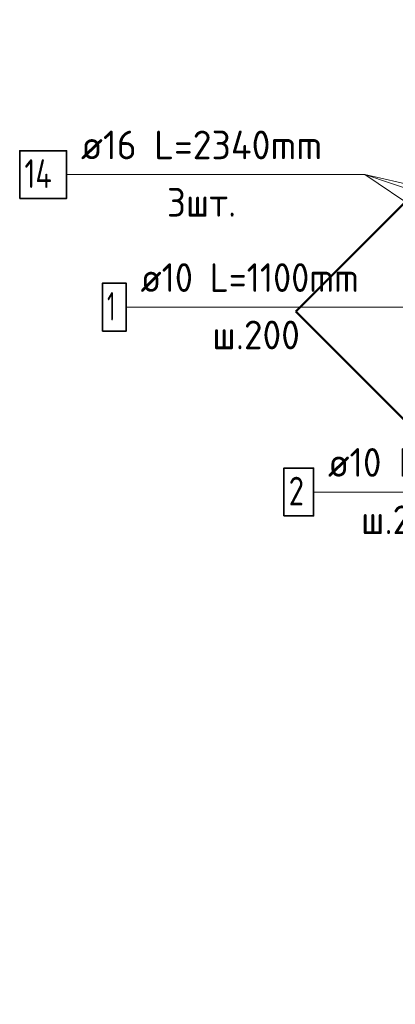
# Model space of a CAD drawing. Header units: millimetres. Extents: x -2995 to 47287, y -2809 to 58122.
# Tile 130 of 143: x 37789 to 38312, y 50992 to 52365. Entities that reach past the tile are written whole.
import ezdxf

# ---------------------------------------------------------------- set-up
doc = ezdxf.new("R2010")
doc.units = ezdxf.units.MM
for name, color, linetype, lineweight in [('Standard', 7, 'Continuous', 25), ('Арм.стержн. Арматура края', 96, 'Continuous', 35), ('Арм.стержн. вертикальными 1', 22, 'Continuous', 35)]:
    doc.layers.add(name, color=color, linetype=linetype, lineweight=lineweight)
doc.layers.add('Арм.стержн. вертикальными 2', color=7, linetype='Continuous', lineweight=35, true_color=0x006e00)
doc.styles.add('ISOCPEUR', font='ISOCPEUR')

msp = doc.modelspace()

# ---------------------------------------------------------------- linework, layer by layer
at = {"layer": 'Standard', "color": 7, "linetype": 'Continuous', "lineweight": 50, "transparency": 33554687}
msp.add_lwpolyline([(38173.8, 51958.3), (39140.2, 50991.9), (40106.7, 51958.3), (39140.2, 52924.8), (38173.8, 51958.3)], dxfattribs=at)
at = {"layer": 'Арм.стержн. Арматура края', "color": 7, "linetype": 'Continuous', "lineweight": 13, "transparency": 33554687}
msp.add_line((37937.1, 51964.2), (38333.1, 51964.2), dxfattribs=at)
at = {"layer": 'Арм.стержн. Арматура края', "color": 7, "linetype": 'Continuous', "lineweight": 35, "transparency": 33554687}
msp.add_lwpolyline([(37903.8, 51930.8), (37937.1, 51930.8), (37937.1, 51997.5), (37903.8, 51997.5), (37903.8, 51930.8)], dxfattribs=at)
at = {"layer": 'Арм.стержн. вертикальными 1', "color": 7, "linetype": 'Continuous', "lineweight": 13, "transparency": 33554687}
msp.add_line((38198.4, 51706.4), (38486.4, 51706.4), dxfattribs=at)
at = {"layer": 'Арм.стержн. вертикальными 1', "color": 7, "linetype": 'Continuous', "lineweight": 35, "transparency": 33554687}
msp.add_lwpolyline([(38157.1, 51673), (38198.4, 51673), (38198.4, 51739.7), (38157.1, 51739.7), (38157.1, 51673)], dxfattribs=at)
at = {"layer": 'Арм.стержн. вертикальными 2', "color": 7, "linetype": 'Continuous', "lineweight": 13, "transparency": 33554687}
for p, q in [((37853.9, 52149.2), (38269.9, 52149.2)), ((38269.9, 52149.2), (38670.2, 52013.3)), ((38269.9, 52149.2), (38470.2, 52013.3)), ((38269.9, 52149.2), (38870.2, 52013.3))]:
    msp.add_line(p, q, dxfattribs=at)
at = {"layer": 'Арм.стержн. вертикальными 2', "color": 7, "linetype": 'Continuous', "lineweight": 35, "transparency": 33554687}
msp.add_lwpolyline([(37788.5, 52115.9), (37853.9, 52115.9), (37853.9, 52182.5), (37788.5, 52182.5), (37788.5, 52115.9)], dxfattribs=at)

# ---------------------------------------------------------------- texts
at = {"layer": 'Арм.стержн. Арматура края', "color": 7, "linetype": 'Continuous', "lineweight": 25, "transparency": 33554687, "char_height": 40, "attachment_point": 7, "style": 'ISOCPEUR'}
for s, insert, width in [('\\W0.92;ø10 L=1100mm ', (37957.1, 51985.5), 374.226), ('\\W0.56;1', (37910.5, 51945.5), 31.111), ('\\W0.95;ш.200 ', (38057.1, 51905.5), 174.933)]:
    msp.add_mtext(s, dxfattribs=dict(at, insert=insert, width=width))
at = {"layer": 'Арм.стержн. вертикальными 1', "color": 7, "linetype": 'Continuous', "lineweight": 25, "transparency": 33554687, "char_height": 40, "attachment_point": 7, "style": 'ISOCPEUR'}
for s, insert, width in [('\\W0.94;ø10 L=п.м.', (38218.4, 51727.7), 266.644), ('\\W0.78;2', (38163.7, 51687.7), 43.521), ('\\W0.95;ш.200 ', (38264.4, 51647.7), 174.933)]:
    msp.add_mtext(s, dxfattribs=dict(at, insert=insert, width=width))
at = {"layer": 'Арм.стержн. вертикальными 2', "color": 7, "linetype": 'Continuous', "lineweight": 25, "transparency": 33554687, "char_height": 40, "attachment_point": 7, "style": 'ISOCPEUR'}
for s, insert, width in [('\\W0.96;ø16 L=2340mm ', (37873.9, 52170.5), 395.02), ('\\W0.76;14', (37795.2, 52130.5), 67.275), ('\\W0.94;3шт. ', (37993.9, 52090.5), 154.838)]:
    msp.add_mtext(s, dxfattribs=dict(at, insert=insert, width=width))

doc.saveas('drawing.dxf')
